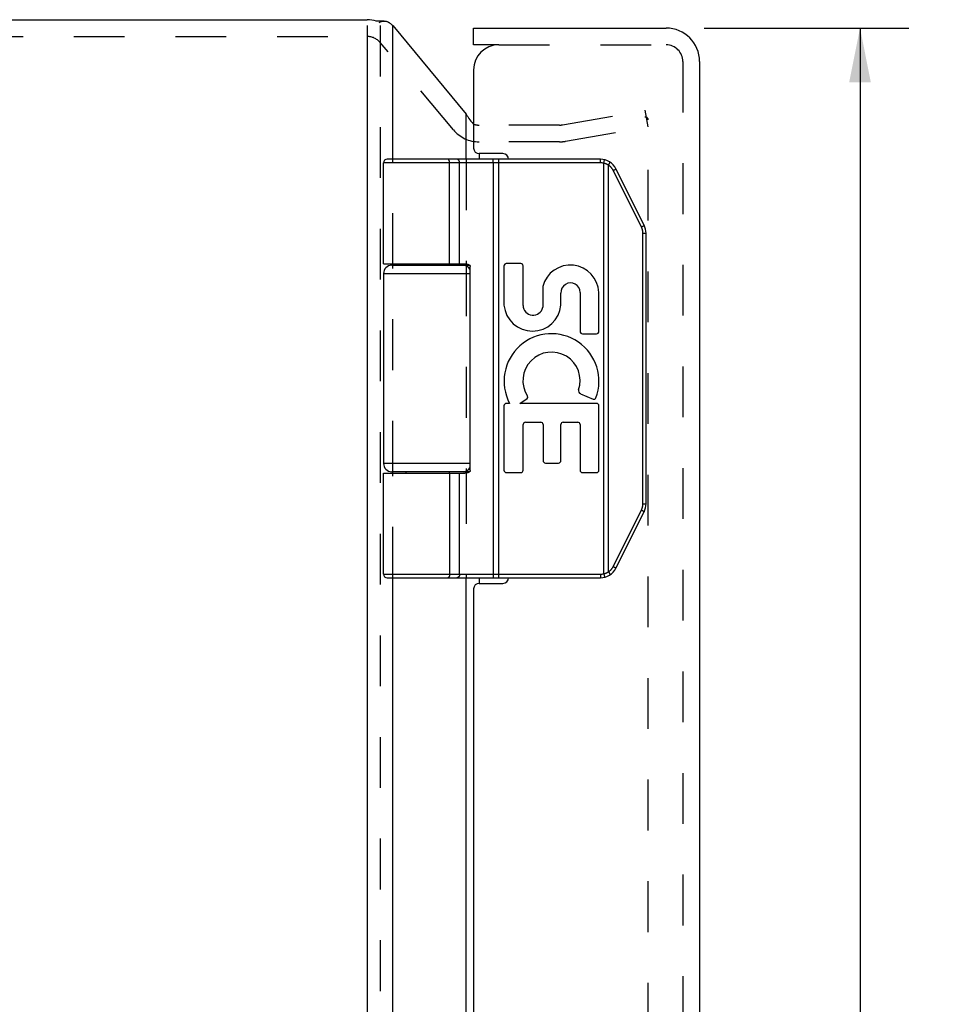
# Model space of a CAD drawing. Header units: inches. Extents: x 0 to 33.1, y 0 to 21.4.
# Tile 5 of 10: x 3.3 to 6.6, y 8.4 to 11.9. Entities that reach past the tile are written whole.
import ezdxf

# ---------------------------------------------------------------- set-up
doc = ezdxf.new("R2010")
doc.units = ezdxf.units.IN
doc.header["$LTSCALE"] = 1.821217
doc.header["$MEASUREMENT"] = 0
doc.linetypes.add('HIDDEN', pattern=[0.2, 0.1, -0.1])
doc.layers.get('0').update_dxf_attribs({"linetype": 'CONTINUOUS'})
for name, color, linetype in [('DEFAULT_2', 8, 'HIDDEN'), ('DIMENSIONS', 7, 'CONTINUOUS'), ('DOOR_ASSEMBLY', 7, 'CONTINUOUS')]:
    doc.layers.add(name, color=color, linetype=linetype)
doc.styles.get("Standard").update_dxf_attribs({"font": 'arial.ttf'})
doc.dimstyles.new('DIMSTYLE_1', dxfattribs={"dimtxt": 0.146087, "dimasz": 0.194783, "dimexe": 0.09, "dimexo": 0.07, "dimgap": 0.0375, "dimtad": 0, "dimtih": 1, "dimtoh": 1, "dimzin": 4, "dimdsep": 46, "dimtxsty": 'Standard', "dimblk": '_FILLED', "dimblk1": '_FILLED', "dimblk2": '_FILLED', "dimcen": 0.09, "dimazin": 1, "dimtfac": 1, "dimtdec": 3, "dimtofl": 0, "dimtmove": 0, "dimatfit": 3, "dimldrblk": '_FILLED', "dimfxl": 0, "dimtolj": 1, "dimtzin": 4, "dimarcsym": 0})

# ---------------------------------------------------------------- blocks, each defined once
blk = doc.blocks.new('_FILLED')
at = {"color": 0, "linetype": 'ByBlock'}
blk.add_solid([(0, 0), (-1, 0.2), (-1, -0.2)], dxfattribs=at)
blk = doc.blocks.new('*D13')
at = {"layer": 'DIMENSIONS', "color": 2, "linetype": 'Continuous'}
for p, q in [((5.7719, 11.8516), (6.5059, 11.8516)), ((6.3306, 11.8516), (6.3306, 8.1341)), ((6.3306, 3.9116), (6.3306, 7.6228)), ((5.7719, 3.9116), (6.5059, 3.9116))]:
    blk.add_line(p, q, dxfattribs=at)
at = {"layer": 'DIMENSIONS', "color": 2, "linetype": 'Continuous', "xscale": 0.1947826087, "yscale": 0.1947826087, "zscale": 0.1947826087}
for p, rotation in [((6.3306, 11.8516), 90), ((6.3306, 3.9116), 270)]:
    blk.add_blockref('_FILLED', p, dxfattribs=dict(at, rotation=rotation))
at = {"layer": 'DIMENSIONS', "color": 2, "linetype": 'Continuous', "insert": (6.3306, 8.061), "char_height": 0.14609, "width": 0.611502, "attachment_point": 2, "line_spacing_factor": 0.9}
blk.add_mtext('7.94\\PDOOR', dxfattribs=at)

msp = doc.modelspace()

# ---------------------------------------------------------------- linework, layer by layer
at = {"color": 3, "linetype": 'Continuous'}
for p, q in [((1.691, 11.8816), (4.564, 11.8816)), ((4.564, 11.8606), (4.564, 3.9509)), ((4.656, 11.3816), (4.656, 11.8607)), ((4.656, 11.8607), (4.9189, 11.5428)), ((4.9189, 11.3816), (4.9189, 11.5428)), ((4.9649, 11.4016), (4.9649, 11.3816)), ((4.656, 11.0016), (4.656, 11.0066)), ((4.9189, 11.0016), (4.9189, 11.0064)), ((4.656, 10.2566), (4.656, 10.2616)), ((4.9189, 10.2569), (4.9189, 10.2616)), ((4.656, 5.8816), (4.656, 9.8816)), ((4.9189, 5.8816), (4.9189, 9.8816)), ((4.9649, 9.8816), (4.9649, 9.8616))]:
    msp.add_line(p, q, dxfattribs=at)
at = {"color": 7, "linetype": 'Continuous'}
msp.add_line((4.6253, 11.8768), (4.5947, 11.8768), dxfattribs=at)
at = {"color": 3, "linetype": 'Continuous'}
for points in [[(4.6072, 11.8717), (4.6091, 11.8728), (4.6111, 11.8738), (4.6132, 11.8746), (4.6154, 11.8754), (4.6177, 11.876), (4.6201, 11.8764), (4.6225, 11.8767), (4.6249, 11.8768), (4.6253, 11.8768)], [(4.6253, 11.8768), (4.6273, 11.8767), (4.6296, 11.8765), (4.6318, 11.8761), (4.6339, 11.8756), (4.636, 11.8749), (4.6378, 11.8741), (4.6396, 11.8732), (4.6412, 11.8721)], [(4.656, 11.8607), (4.6537, 11.8626), (4.6513, 11.8645), (4.6489, 11.8664), (4.6464, 11.8683), (4.6438, 11.8702), (4.6412, 11.8721)], [(4.9189, 11.5428), (4.9199, 11.5411), (4.921, 11.5394), (4.9221, 11.5377), (4.9232, 11.536), (4.9243, 11.5343), (4.9255, 11.5325)], [(4.9255, 11.5325), (4.9288, 11.5278), (4.9323, 11.523), (4.936, 11.5182), (4.9399, 11.5134), (4.9438, 11.5086), (4.9455, 11.5066)]]:
    msp.add_lwpolyline(points, dxfattribs=at)
for centre, radius, start, end in [((4.564, 11.7616), 0.12, 73.7085, 90), ((4.9649, 11.564), 0.06, 250.446, 251.1888)]:
    msp.add_arc(centre, radius, start, end, dxfattribs=at)
at = {"layer": 'DEFAULT_2', "color": 8, "linetype": 'HIDDEN'}
for p, q in [((4.61, 11.8607), (4.61, 4.0026)), ((1.691, 11.8216), (4.564, 11.8216)), ((4.8729, 11.4869), (4.61, 11.8002)), ((5.264, 11.5049), (5.5609, 11.5572)), ((5.5713, 11.4982), (5.5609, 11.5572)), ((5.2536, 11.504), (4.9649, 11.504)), ((5.5713, 4.2409), (5.5713, 11.5224)), ((5.2745, 11.4458), (5.5713, 11.4982)), ((5.2536, 11.444), (4.9649, 11.444)), ((4.656, 11.0066), (4.656, 11.3816)), ((4.9189, 11.3816), (4.9189, 11.0064)), ((4.656, 10.2616), (4.656, 11.0016)), ((4.9189, 11.0016), (4.9189, 10.2616)), ((4.656, 9.8816), (4.656, 10.2566)), ((4.9189, 10.2569), (4.9189, 9.8816))]:
    msp.add_line(p, q, dxfattribs=at)
for points in [[(5.5615, 11.5324), (5.5607, 11.5324), (5.5598, 11.5322)], [(5.5662, 11.5311), (5.5654, 11.5316), (5.5645, 11.5319), (5.5636, 11.5322), (5.5626, 11.5323), (5.5617, 11.5324), (5.5615, 11.5324)], [(5.5713, 11.5224), (5.5713, 11.5234), (5.5711, 11.5243), (5.5709, 11.5253), (5.5706, 11.5262), (5.5702, 11.527), (5.5697, 11.5279), (5.5691, 11.5287), (5.5685, 11.5294), (5.5678, 11.53), (5.567, 11.5306), (5.5662, 11.5311)]]:
    msp.add_lwpolyline(points, dxfattribs=at)
for centre, radius, start, end in [((4.564, 11.7616), 0.06, 40, 90), ((4.9649, 11.564), 0.06, 254.7667, 270), ((5.2536, 11.564), 0.06, 270, 280), ((4.9649, 11.564), 0.12, 220, 270), ((5.2536, 11.564), 0.12, 270, 280)]:
    msp.add_arc(centre, radius, start, end, dxfattribs=at)
at = {"layer": 'DOOR_ASSEMBLY', "color": 7, "linetype": 'Continuous'}
for p, q in [((4.9455, 11.7916), (4.9455, 11.8516)), ((5.0355, 11.7916), (4.9455, 11.7916)), ((4.6225, 11.0066), (4.6225, 11.3686)), ((5.3999, 11.3686), (4.6225, 11.3686)), ((5.3999, 11.3816), (4.6355, 11.3816)), ((4.853, 11.3816), (4.8528, 11.3816)), ((4.8531, 11.3816), (4.853, 11.3816)), ((4.8594, 11.0066), (4.8594, 11.3689)), ((4.8594, 11.0066), (4.8594, 11.3689)), ((4.8954, 11.0066), (4.8954, 11.3686)), ((5.0156, 11.3769), (5.0156, 11.3772)), ((5.0157, 11.3765), (5.0156, 11.3769)), ((5.0157, 11.3762), (5.0157, 11.3765)), ((5.0157, 11.3758), (5.0157, 11.3762)), ((5.0158, 11.3755), (5.0157, 11.3758)), ((5.0158, 11.3751), (5.0158, 11.3755)), ((5.0158, 11.3747), (5.0158, 11.3751)), ((5.0159, 11.3743), (5.0158, 11.3747)), ((5.0159, 11.3739), (5.0159, 11.3743)), ((5.0159, 11.3735), (5.0159, 11.3739)), ((5.0159, 11.3731), (5.0159, 11.3735)), ((5.016, 11.3727), (5.0159, 11.3731)), ((5.016, 11.3723), (5.016, 11.3727)), ((5.016, 11.3719), (5.016, 11.3723)), ((5.016, 11.3715), (5.016, 11.3719)), ((5.016, 11.371), (5.016, 11.3715)), ((5.016, 11.3706), (5.016, 11.371)), ((5.0161, 11.3702), (5.016, 11.3706)), ((5.0161, 11.3697), (5.0161, 11.3702)), ((5.0161, 11.3693), (5.0161, 11.3697)), ((5.0161, 11.3689), (5.0161, 11.3693)), ((5.0161, 11.3689), (5.0161, 9.8944)), ((5.0353, 9.8816), (5.0353, 11.3816)), ((5.3999, 11.3686), (5.3999, 11.3816)), ((5.4118, 11.3672), (5.4149, 11.3798)), ((5.4118, 9.8961), (5.4118, 11.3672)), ((5.4301, 11.3618), (5.4304, 11.3623)), ((5.4304, 11.3623), (5.4307, 11.3628)), ((5.4307, 11.3628), (5.431, 11.3634)), ((5.431, 11.3634), (5.4312, 11.3637)), ((5.4312, 11.3637), (5.4314, 11.3641)), ((5.4314, 11.3641), (5.4316, 11.3644)), ((5.4316, 11.3644), (5.4318, 11.3647)), ((5.4318, 11.3647), (5.432, 11.365)), ((5.432, 11.365), (5.4322, 11.3654)), ((5.4322, 11.3654), (5.4324, 11.3657)), ((5.4324, 11.3657), (5.4326, 11.366)), ((5.4326, 11.366), (5.4327, 11.3663)), ((5.4327, 11.3663), (5.4329, 11.3666)), ((5.4329, 11.3666), (5.433, 11.3669)), ((5.433, 11.3669), (5.4332, 11.3672)), ((5.4332, 11.3672), (5.4333, 11.3674)), ((5.4333, 11.3674), (5.4335, 11.3677)), ((5.4335, 11.3677), (5.4336, 11.368)), ((5.4291, 11.3603), (5.4294, 11.3607)), ((5.4291, 9.903), (5.4291, 11.3603)), ((5.4294, 11.3607), (5.4297, 11.3612)), ((5.4297, 11.3612), (5.4301, 11.3618)), ((5.5471, 11.139), (5.446, 11.3413)), ((5.4471, 11.3419), (5.4479, 11.3423)), ((5.4479, 11.3423), (5.4486, 11.3427)), ((5.4486, 11.3427), (5.4493, 11.343)), ((5.4493, 11.343), (5.45, 11.3434)), ((5.45, 11.3434), (5.4507, 11.3438)), ((5.4507, 11.3438), (5.4511, 11.344)), ((5.4511, 11.344), (5.4516, 11.3443)), ((5.4516, 11.3443), (5.452, 11.3445)), ((5.452, 11.3445), (5.4525, 11.3448)), ((5.4525, 11.3448), (5.4529, 11.345)), ((5.4529, 11.345), (5.4531, 11.3452)), ((5.4531, 11.3452), (5.4534, 11.3453)), ((5.4537, 11.3455), (5.4539, 11.3457)), ((5.4539, 11.3457), (5.4541, 11.3458)), ((5.4541, 11.3458), (5.4543, 11.3459)), ((5.4543, 11.3459), (5.4545, 11.346)), ((5.5569, 11.1448), (5.4558, 11.3471)), ((5.5482, 11.1396), (5.549, 11.14)), ((5.549, 11.14), (5.5497, 11.1404)), ((5.5497, 11.1404), (5.5504, 11.1408)), ((5.5504, 11.1408), (5.5511, 11.1411)), ((5.5511, 11.1411), (5.5518, 11.1415)), ((5.5518, 11.1415), (5.5523, 11.1418)), ((5.5523, 11.1418), (5.5527, 11.142)), ((5.5523, 10.1464), (5.5523, 11.1169)), ((5.5523, 11.1169), (5.5635, 11.1169)), ((5.5527, 11.142), (5.5532, 11.1423)), ((5.5532, 11.1423), (5.5536, 11.1425)), ((5.5536, 11.1425), (5.554, 11.1428)), ((5.554, 11.1428), (5.5542, 11.1429)), ((5.5542, 11.1429), (5.5545, 11.1431)), ((5.5545, 11.1431), (5.5547, 11.1432)), ((5.5547, 11.1432), (5.5549, 11.1433)), ((5.5549, 11.1433), (5.5552, 11.1435)), ((5.5552, 11.1435), (5.5554, 11.1436)), ((5.5635, 10.1464), (5.5635, 11.1169)), ((4.6525, 11.0016), (4.9312, 11.0016)), ((4.702, 11.0066), (4.702, 11.0016)), ((4.858, 11.0066), (4.858, 11.0016)), ((4.9335, 10.2666), (4.9335, 10.9966)), ((5.0543, 10.9992), (5.0543, 10.8581)), ((5.1146, 11.0076), (5.0627, 11.0076)), ((5.123, 10.8576), (5.123, 10.9992)), ((4.6225, 10.9716), (4.6225, 10.2916)), ((4.6225, 10.9716), (4.9335, 10.9716)), ((5.193, 10.9259), (5.193, 10.8511)), ((5.3271, 10.9043), (5.3271, 10.7646)), ((5.3945, 10.7646), (5.3945, 10.9043)), ((5.2584, 10.8592), (5.2586, 10.9019)), ((5.3355, 10.7562), (5.3861, 10.7562)), ((5.1117, 10.5067), (5.1372, 10.5246)), ((5.3282, 10.5414), (5.3735, 10.5218)), ((5.0543, 10.4983), (5.0543, 10.2668)), ((5.0744, 10.5067), (5.0627, 10.5067)), ((5.3861, 10.5067), (5.1117, 10.5067)), ((5.3945, 10.2668), (5.3945, 10.4983)), ((5.123, 10.2668), (5.123, 10.4309)), ((5.1314, 10.4393), (5.1861, 10.4393)), ((5.1945, 10.4309), (5.1945, 10.3013)), ((5.2582, 10.3013), (5.2582, 10.4309)), ((5.2666, 10.4393), (5.3187, 10.4393)), ((5.3271, 10.4309), (5.3271, 10.2668)), ((4.9335, 10.2916), (4.6225, 10.2916)), ((5.2029, 10.2929), (5.2498, 10.2929)), ((4.6225, 10.2566), (4.9136, 10.2567)), ((4.6225, 9.8946), (4.6225, 10.2566)), ((4.9312, 10.2616), (4.6525, 10.2616)), ((4.702, 10.2616), (4.702, 10.2566)), ((4.858, 10.2616), (4.858, 10.2566)), ((4.8954, 9.8946), (4.8954, 10.2566)), ((5.0627, 10.2584), (5.1146, 10.2584)), ((5.3355, 10.2584), (5.3861, 10.2584)), ((5.5523, 10.1464), (5.5635, 10.1464)), ((5.446, 9.922), (5.5471, 10.1243)), ((5.4558, 9.9162), (5.5569, 10.1185)), ((5.5471, 10.1243), (5.548, 10.1238)), ((5.548, 10.1238), (5.5488, 10.1234)), ((5.5488, 10.1234), (5.5495, 10.123)), ((5.5495, 10.123), (5.5503, 10.1226)), ((5.5503, 10.1226), (5.551, 10.1222)), ((5.551, 10.1222), (5.5516, 10.1219)), ((5.5516, 10.1219), (5.5521, 10.1216)), ((5.5521, 10.1216), (5.5526, 10.1213)), ((5.5526, 10.1213), (5.553, 10.1211)), ((5.553, 10.1211), (5.5534, 10.1208)), ((5.5534, 10.1208), (5.5539, 10.1206)), ((5.5539, 10.1206), (5.5541, 10.1205)), ((5.5541, 10.1205), (5.5544, 10.1203)), ((5.5544, 10.1203), (5.5546, 10.1202)), ((5.5546, 10.1202), (5.5548, 10.12)), ((5.5548, 10.12), (5.5551, 10.1199)), ((5.5551, 10.1199), (5.5553, 10.1198)), ((5.5553, 10.1198), (5.5555, 10.1196)), ((5.446, 9.922), (5.4469, 9.9215)), ((5.4469, 9.9215), (5.4477, 9.9211)), ((5.4477, 9.9211), (5.4484, 9.9207)), ((5.4484, 9.9207), (5.4491, 9.9204)), ((5.4491, 9.9204), (5.4498, 9.92)), ((5.4498, 9.92), (5.4505, 9.9196)), ((5.4505, 9.9196), (5.451, 9.9194)), ((5.451, 9.9194), (5.4514, 9.9191)), ((5.4514, 9.9191), (5.4519, 9.9188)), ((5.4519, 9.9188), (5.4523, 9.9186)), ((5.4523, 9.9186), (5.4527, 9.9184)), ((5.4527, 9.9184), (5.453, 9.9182)), ((5.453, 9.9182), (5.4532, 9.9181)), ((5.4532, 9.9181), (5.4535, 9.9179)), ((5.4535, 9.9179), (5.4537, 9.9178)), ((5.4537, 9.9178), (5.4539, 9.9176)), ((5.4539, 9.9176), (5.4541, 9.9175)), ((5.4541, 9.9175), (5.4543, 9.9174)), ((4.6225, 9.8946), (5.3999, 9.8946)), ((4.6355, 9.8816), (5.3999, 9.8816)), ((4.853, 9.8816), (4.8528, 9.8816)), ((4.8531, 9.8817), (4.853, 9.8816)), ((4.8532, 9.8817), (4.8531, 9.8817)), ((5.0157, 9.8869), (5.0156, 9.8866)), ((5.0158, 9.8877), (5.0157, 9.8873)), ((5.0157, 9.8873), (5.0157, 9.8869)), ((5.0159, 9.8888), (5.0158, 9.8884)), ((5.0158, 9.8884), (5.0158, 9.888)), ((5.0158, 9.888), (5.0158, 9.8877)), ((5.016, 9.8904), (5.0159, 9.89)), ((5.0159, 9.89), (5.0159, 9.8896)), ((5.0159, 9.8896), (5.0159, 9.8892)), ((5.0159, 9.8892), (5.0159, 9.8888)), ((5.016, 9.8925), (5.016, 9.8921)), ((5.016, 9.8921), (5.016, 9.8916)), ((5.016, 9.8916), (5.016, 9.8912)), ((5.016, 9.8912), (5.016, 9.8908)), ((5.016, 9.8908), (5.016, 9.8904)), ((5.0161, 9.8944), (5.0161, 9.894)), ((5.0161, 9.894), (5.0161, 9.8936)), ((5.0161, 9.8936), (5.0161, 9.8931)), ((5.3999, 9.8946), (5.3999, 9.8816)), ((5.4118, 9.8961), (5.4149, 9.8835)), ((5.4291, 9.903), (5.4295, 9.9024)), ((5.4295, 9.9024), (5.4298, 9.9019)), ((5.4298, 9.9019), (5.4302, 9.9013)), ((5.4302, 9.9013), (5.4305, 9.9008)), ((5.4305, 9.9008), (5.4308, 9.9003)), ((5.4308, 9.9003), (5.4311, 9.8998)), ((5.4311, 9.8998), (5.4313, 9.8994)), ((5.4313, 9.8994), (5.4315, 9.8991)), ((5.4315, 9.8991), (5.4317, 9.8987)), ((5.4317, 9.8987), (5.4319, 9.8984)), ((5.4319, 9.8984), (5.4321, 9.8981)), ((5.4321, 9.8981), (5.4323, 9.8978)), ((5.4323, 9.8978), (5.4325, 9.8975)), ((5.4325, 9.8975), (5.4326, 9.8971)), ((5.4326, 9.8971), (5.4328, 9.8968)), ((5.4328, 9.8968), (5.433, 9.8966)), ((5.433, 9.8966), (5.4331, 9.8963)), ((5.4331, 9.8963), (5.4333, 9.896)), ((5.4333, 9.896), (5.4334, 9.8957))]:
    msp.add_line(p, q, dxfattribs=at)
at = {"layer": 'DOOR_ASSEMBLY', "color": 3, "linetype": 'Continuous'}
for p, q in [((4.9455, 11.8516), (5.6355, 11.8516)), ((5.7555, 11.7316), (5.7555, 4.0316)), ((4.9455, 11.7016), (4.9455, 11.4216)), ((5.0505, 11.4016), (4.9655, 11.4016)), ((4.9655, 9.8616), (5.0505, 9.8616)), ((4.9455, 9.8416), (4.9455, 5.9216))]:
    msp.add_line(p, q, dxfattribs=at)
at = {"layer": 'DOOR_ASSEMBLY', "color": 8, "linetype": 'HIDDEN'}
for p, q in [((5.0355, 11.7916), (5.6355, 11.7916)), ((5.6955, 11.7316), (5.6955, 4.0316))]:
    msp.add_line(p, q, dxfattribs=at)
at = {"layer": 'DOOR_ASSEMBLY', "color": 7, "linetype": 'Continuous'}
for points in [[(4.8594, 11.3689), (4.8594, 11.3691), (4.8594, 11.3693), (4.8594, 11.3695), (4.8594, 11.3697), (4.8594, 11.3699), (4.8594, 11.3702), (4.8594, 11.3704), (4.8594, 11.3706), (4.8593, 11.3708), (4.8593, 11.371), (4.8593, 11.3712), (4.8593, 11.3715), (4.8592, 11.3717), (4.8592, 11.3719), (4.8592, 11.3721), (4.8592, 11.3723), (4.8591, 11.3725), (4.8591, 11.3727), (4.8591, 11.3729), (4.859, 11.3731), (4.859, 11.3733), (4.8589, 11.3735), (4.8589, 11.3737), (4.8589, 11.3739), (4.8588, 11.3741), (4.8588, 11.3743), (4.8587, 11.3745), (4.8587, 11.3747), (4.8586, 11.3749), (4.8586, 11.3751), (4.8585, 11.3753), (4.8585, 11.3755), (4.8584, 11.3756), (4.8583, 11.3758), (4.8583, 11.376), (4.8582, 11.3762), (4.8581, 11.3764), (4.8581, 11.3765), (4.858, 11.3767), (4.8579, 11.3769), (4.8579, 11.377), (4.8578, 11.3772), (4.8577, 11.3774), (4.8577, 11.3775), (4.8576, 11.3777), (4.8575, 11.3778), (4.8574, 11.378), (4.8573, 11.3781), (4.8573, 11.3783), (4.8572, 11.3784), (4.8571, 11.3786), (4.857, 11.3787), (4.8569, 11.3789), (4.8568, 11.379), (4.8568, 11.3791), (4.8567, 11.3792), (4.8566, 11.3794), (4.8565, 11.3795), (4.8564, 11.3796), (4.8563, 11.3797), (4.8562, 11.3798), (4.8561, 11.3799), (4.856, 11.38), (4.8559, 11.3802), (4.8558, 11.3803), (4.8557, 11.3803), (4.8556, 11.3804), (4.8555, 11.3805), (4.8554, 11.3806), (4.8553, 11.3807), (4.8552, 11.3808), (4.8551, 11.3809), (4.855, 11.3809), (4.8549, 11.381), (4.8548, 11.3811), (4.8547, 11.3811), (4.8546, 11.3812), (4.8545, 11.3812), (4.8544, 11.3813), (4.8543, 11.3813), (4.8542, 11.3814), (4.8541, 11.3814), (4.854, 11.3815), (4.8539, 11.3815), (4.8537, 11.3815), (4.8536, 11.3816), (4.8535, 11.3816), (4.8534, 11.3816), (4.8533, 11.3816), (4.8532, 11.3816), (4.8531, 11.3816)], [(4.8594, 11.3689), (4.8594, 11.3691), (4.8594, 11.3693), (4.8594, 11.3695), (4.8594, 11.3697), (4.8594, 11.3699), (4.8593, 11.3702), (4.8593, 11.3704), (4.8593, 11.3706), (4.8593, 11.3708), (4.8593, 11.371), (4.8593, 11.3712), (4.8592, 11.3715), (4.8592, 11.3717), (4.8592, 11.3719), (4.8592, 11.3721), (4.8591, 11.3723), (4.8591, 11.3725), (4.8591, 11.3727), (4.859, 11.3729), (4.859, 11.3731), (4.859, 11.3733), (4.8589, 11.3735), (4.8589, 11.3737), (4.8588, 11.3739), (4.8588, 11.3741), (4.8587, 11.3743), (4.8587, 11.3745), (4.8586, 11.3747), (4.8586, 11.3749), (4.8585, 11.3751), (4.8585, 11.3753), (4.8584, 11.3755), (4.8584, 11.3756), (4.8583, 11.3758), (4.8582, 11.376), (4.8582, 11.3762), (4.8581, 11.3764), (4.858, 11.3765), (4.858, 11.3767), (4.8579, 11.3769), (4.8578, 11.377), (4.8578, 11.3772), (4.8577, 11.3774), (4.8576, 11.3775), (4.8576, 11.3777), (4.8575, 11.3778), (4.8574, 11.378), (4.8573, 11.3781), (4.8572, 11.3783), (4.8572, 11.3784), (4.8571, 11.3786), (4.857, 11.3787), (4.8569, 11.3789), (4.8568, 11.379), (4.8567, 11.3791), (4.8566, 11.3792), (4.8565, 11.3794), (4.8565, 11.3795), (4.8564, 11.3796), (4.8563, 11.3797), (4.8562, 11.3798), (4.8561, 11.3799), (4.856, 11.38), (4.8559, 11.3802), (4.8558, 11.3803), (4.8557, 11.3803), (4.8556, 11.3804), (4.8555, 11.3805), (4.8554, 11.3806), (4.8553, 11.3807), (4.8552, 11.3808), (4.8551, 11.3809), (4.855, 11.3809), (4.8549, 11.381), (4.8548, 11.3811), (4.8547, 11.3811), (4.8546, 11.3812), (4.8545, 11.3812), (4.8544, 11.3813), (4.8543, 11.3813), (4.8541, 11.3814), (4.854, 11.3814), (4.8539, 11.3815), (4.8538, 11.3815), (4.8537, 11.3815), (4.8536, 11.3816), (4.8535, 11.3816), (4.8534, 11.3816), (4.8533, 11.3816), (4.8532, 11.3816)], [(4.8954, 11.3686), (4.8954, 11.3689), (4.8954, 11.3691), (4.8954, 11.3693), (4.8954, 11.3695), (4.8954, 11.3697), (4.8953, 11.3699), (4.8953, 11.3702), (4.8953, 11.3704), (4.8953, 11.3706), (4.8952, 11.3708), (4.8952, 11.371), (4.8952, 11.3712), (4.8952, 11.3715), (4.8951, 11.3717), (4.8951, 11.3719), (4.895, 11.3721), (4.895, 11.3723), (4.8949, 11.3725), (4.8949, 11.3727), (4.8948, 11.3729), (4.8948, 11.3731), (4.8947, 11.3733), (4.8947, 11.3735), (4.8946, 11.3737), (4.8945, 11.3739), (4.8945, 11.3741), (4.8944, 11.3743), (4.8943, 11.3745), (4.8943, 11.3747), (4.8942, 11.3749), (4.8941, 11.3751), (4.894, 11.3753), (4.8939, 11.3755), (4.8938, 11.3756), (4.8938, 11.3758), (4.8937, 11.376), (4.8936, 11.3762), (4.8935, 11.3764), (4.8934, 11.3765), (4.8933, 11.3767), (4.8932, 11.3769), (4.8931, 11.377), (4.893, 11.3772), (4.8928, 11.3774), (4.8927, 11.3775), (4.8926, 11.3777), (4.8925, 11.3778), (4.8924, 11.378), (4.8923, 11.3781), (4.8921, 11.3783), (4.892, 11.3784), (4.8919, 11.3786), (4.8918, 11.3787), (4.8916, 11.3789), (4.8915, 11.379), (4.8914, 11.3791), (4.8912, 11.3792), (4.8911, 11.3794), (4.891, 11.3795), (4.8908, 11.3796), (4.8907, 11.3797), (4.8906, 11.3798), (4.8904, 11.3799), (4.8903, 11.38), (4.8901, 11.3802), (4.89, 11.3803), (4.8898, 11.3803), (4.8897, 11.3804), (4.8895, 11.3805), (4.8894, 11.3806), (4.8892, 11.3807), (4.8891, 11.3808), (4.8889, 11.3809), (4.8888, 11.3809), (4.8886, 11.381), (4.8885, 11.3811), (4.8883, 11.3811), (4.8881, 11.3812), (4.888, 11.3812), (4.8878, 11.3813), (4.8877, 11.3813), (4.8875, 11.3814), (4.8873, 11.3814), (4.8872, 11.3815), (4.887, 11.3815), (4.8869, 11.3815), (4.8867, 11.3816), (4.8865, 11.3816), (4.8864, 11.3816), (4.8862, 11.3816), (4.886, 11.3816), (4.8859, 11.3816), (4.8857, 11.3816), (4.8855, 11.3816)], [(5.0156, 11.3772), (5.0155, 11.3774), (5.0155, 11.3775), (5.0155, 11.3777), (5.0155, 11.3778), (5.0155, 11.378), (5.0154, 11.3781), (5.0154, 11.3783), (5.0154, 11.3784), (5.0154, 11.3786), (5.0153, 11.3787), (5.0153, 11.3789), (5.0153, 11.379), (5.0153, 11.3791), (5.0152, 11.3792), (5.0152, 11.3794), (5.0152, 11.3795), (5.0151, 11.3796), (5.0151, 11.3797), (5.0151, 11.3798), (5.0151, 11.3799), (5.015, 11.38), (5.015, 11.3802), (5.015, 11.3803), (5.0149, 11.3803), (5.0149, 11.3804), (5.0149, 11.3805), (5.0148, 11.3806), (5.0148, 11.3807), (5.0148, 11.3808), (5.0148, 11.3809), (5.0147, 11.3809), (5.0147, 11.381), (5.0147, 11.3811), (5.0146, 11.3811), (5.0146, 11.3812), (5.0146, 11.3812), (5.0145, 11.3813), (5.0145, 11.3813), (5.0145, 11.3814), (5.0144, 11.3814), (5.0144, 11.3815), (5.0144, 11.3815), (5.0143, 11.3815), (5.0143, 11.3816), (5.0143, 11.3816), (5.0142, 11.3816), (5.0142, 11.3816), (5.0142, 11.3816), (5.0141, 11.3816), (5.0141, 11.3816), (5.0141, 11.3816)], [(5.4291, 11.3603), (5.4286, 11.3606), (5.4281, 11.3609), (5.4276, 11.3612), (5.4271, 11.3615), (5.4266, 11.3618), (5.4261, 11.362), (5.4255, 11.3623), (5.425, 11.3626), (5.4245, 11.3628), (5.424, 11.3631), (5.4234, 11.3633), (5.4229, 11.3636), (5.4224, 11.3638), (5.4218, 11.364), (5.4213, 11.3642), (5.4207, 11.3645), (5.4202, 11.3647), (5.4196, 11.3649), (5.4191, 11.3651), (5.4185, 11.3653), (5.418, 11.3655), (5.4174, 11.3656), (5.4169, 11.3658), (5.4163, 11.366), (5.4158, 11.3662), (5.4152, 11.3663), (5.4146, 11.3665), (5.4141, 11.3666), (5.4135, 11.3668), (5.4129, 11.3669), (5.4124, 11.3671), (5.4118, 11.3672)], [(5.4336, 11.368), (5.4337, 11.3681), (5.4337, 11.3682), (5.4338, 11.3684), (5.4338, 11.3685), (5.4339, 11.3686), (5.4339, 11.3687), (5.434, 11.3688), (5.434, 11.3689), (5.4341, 11.369), (5.4341, 11.3691), (5.4342, 11.3693), (5.4342, 11.3694), (5.4343, 11.3695), (5.4343, 11.3695), (5.4343, 11.3696), (5.4344, 11.3697), (5.4344, 11.3698), (5.4344, 11.3699), (5.4345, 11.37), (5.4345, 11.3701), (5.4345, 11.3702), (5.4345, 11.3702), (5.4345, 11.3703), (5.4346, 11.3704), (5.4346, 11.3704), (5.4346, 11.3705), (5.4346, 11.3706), (5.4346, 11.3706), (5.4346, 11.3707), (5.4346, 11.3707), (5.4346, 11.3708), (5.4346, 11.3708), (5.4346, 11.3709), (5.4346, 11.3709), (5.4346, 11.371), (5.4346, 11.371), (5.4346, 11.371), (5.4346, 11.3711), (5.4346, 11.3711), (5.4346, 11.3711), (5.4346, 11.3711), (5.4346, 11.3711), (5.4345, 11.3712)], [(5.446, 11.3413), (5.4457, 11.3418), (5.4455, 11.3422), (5.4452, 11.3427), (5.445, 11.3432), (5.4447, 11.3436), (5.4444, 11.3441), (5.4442, 11.3446), (5.4439, 11.345), (5.4436, 11.3455), (5.4433, 11.3459), (5.443, 11.3464), (5.4427, 11.3468), (5.4424, 11.3473), (5.4421, 11.3477), (5.4418, 11.3481), (5.4415, 11.3486), (5.4412, 11.349), (5.4408, 11.3494), (5.4405, 11.3499), (5.4402, 11.3503), (5.4398, 11.3507), (5.4395, 11.3511), (5.4391, 11.3515), (5.4388, 11.3519), (5.4384, 11.3523), (5.4381, 11.3527), (5.4377, 11.3531), (5.4373, 11.3535), (5.437, 11.3539), (5.4366, 11.3542), (5.4362, 11.3546), (5.4358, 11.355), (5.4354, 11.3554), (5.435, 11.3557), (5.4346, 11.3561), (5.4342, 11.3564), (5.4338, 11.3568), (5.4334, 11.3571), (5.433, 11.3575), (5.4326, 11.3578), (5.4322, 11.3581), (5.4317, 11.3585), (5.4313, 11.3588), (5.4309, 11.3591), (5.4305, 11.3594), (5.43, 11.3597), (5.4296, 11.36), (5.4291, 11.3603)], [(5.446, 11.3413), (5.4462, 11.3414), (5.4471, 11.3419)], [(5.4534, 11.3453), (5.4535, 11.3454), (5.4537, 11.3455)], [(5.4545, 11.346), (5.4546, 11.3461), (5.4547, 11.3461), (5.4548, 11.3462), (5.4548, 11.3462), (5.4549, 11.3463), (5.455, 11.3463), (5.4551, 11.3464), (5.4551, 11.3464), (5.4552, 11.3465), (5.4553, 11.3465), (5.4553, 11.3466), (5.4554, 11.3466), (5.4554, 11.3467), (5.4555, 11.3467), (5.4555, 11.3467), (5.4556, 11.3468), (5.4556, 11.3468), (5.4556, 11.3468), (5.4557, 11.3469), (5.4557, 11.3469), (5.4557, 11.3469), (5.4557, 11.3469), (5.4557, 11.347), (5.4558, 11.347), (5.4558, 11.347), (5.4558, 11.347), (5.4558, 11.3471), (5.4558, 11.3471), (5.4558, 11.3471), (5.4558, 11.3471)], [(5.5471, 11.139), (5.5473, 11.1391), (5.5482, 11.1396)], [(5.5523, 11.1169), (5.5523, 11.1174), (5.5523, 11.118), (5.5523, 11.1185), (5.5523, 11.1191), (5.5522, 11.1196), (5.5522, 11.1202), (5.5522, 11.1207), (5.5521, 11.1213), (5.5521, 11.1218), (5.552, 11.1223), (5.5519, 11.1229), (5.5519, 11.1234), (5.5518, 11.124), (5.5517, 11.1245), (5.5516, 11.125), (5.5515, 11.1256), (5.5514, 11.1261), (5.5513, 11.1267), (5.5512, 11.1272), (5.5511, 11.1277), (5.551, 11.1283), (5.5509, 11.1288), (5.5507, 11.1293), (5.5506, 11.1299), (5.5504, 11.1304), (5.5503, 11.1309), (5.5501, 11.1314), (5.55, 11.1319), (5.5498, 11.1325), (5.5496, 11.133), (5.5494, 11.1335), (5.5493, 11.134), (5.5491, 11.1345), (5.5489, 11.135), (5.5487, 11.1355), (5.5485, 11.136), (5.5482, 11.1366), (5.548, 11.1371), (5.5478, 11.1376), (5.5476, 11.138), (5.5473, 11.1385), (5.5471, 11.139)], [(5.5554, 11.1436), (5.5555, 11.1437), (5.5556, 11.1438)], [(5.5556, 11.1438), (5.5557, 11.1438), (5.5558, 11.1439), (5.5559, 11.1439), (5.556, 11.144), (5.556, 11.144), (5.5561, 11.1441), (5.5562, 11.1441), (5.5563, 11.1442), (5.5563, 11.1442), (5.5564, 11.1443), (5.5564, 11.1443), (5.5565, 11.1444), (5.5565, 11.1444), (5.5566, 11.1444), (5.5566, 11.1445), (5.5567, 11.1445), (5.5567, 11.1445), (5.5568, 11.1446), (5.5568, 11.1446), (5.5568, 11.1446), (5.5568, 11.1447), (5.5569, 11.1447), (5.5569, 11.1447), (5.5569, 11.1447), (5.5569, 11.1448), (5.5569, 11.1448), (5.5569, 11.1448), (5.5569, 11.1448), (5.5569, 11.1448), (5.5569, 11.1448)], [(4.6225, 11.0066), (4.9136, 11.0066), (4.9142, 11.0066), (4.9149, 11.0066), (4.9155, 11.0066), (4.9162, 11.0066), (4.9168, 11.0065), (4.9175, 11.0065), (4.9181, 11.0065), (4.9186, 11.0064), (4.9192, 11.0063), (4.9197, 11.0063), (4.9202, 11.0062), (4.9207, 11.0061), (4.9212, 11.0061), (4.9216, 11.006), (4.9221, 11.0059), (4.9225, 11.0058), (4.9229, 11.0057), (4.9233, 11.0056), (4.9237, 11.0056), (4.9241, 11.0055), (4.9244, 11.0054), (4.9248, 11.0053), (4.9251, 11.0052), (4.9254, 11.005), (4.9257, 11.0049), (4.926, 11.0048), (4.9263, 11.0047), (4.9266, 11.0046), (4.9269, 11.0045), (4.9271, 11.0044), (4.9274, 11.0043), (4.9276, 11.0041), (4.9279, 11.004), (4.9281, 11.0039), (4.9283, 11.0038), (4.9286, 11.0037), (4.9288, 11.0035), (4.929, 11.0034), (4.9292, 11.0033), (4.9294, 11.0032), (4.9295, 11.0031), (4.9297, 11.0029), (4.9299, 11.0028), (4.93, 11.0027), (4.9302, 11.0026), (4.9304, 11.0024), (4.9305, 11.0023), (4.9306, 11.0022), (4.9308, 11.0021), (4.9309, 11.002), (4.931, 11.0018), (4.9312, 11.0017), (4.9313, 11.0016), (4.9314, 11.0015), (4.9315, 11.0013), (4.9316, 11.0012), (4.9317, 11.0011), (4.9318, 11.001), (4.9319, 11.0009), (4.932, 11.0007), (4.9321, 11.0006), (4.9322, 11.0005), (4.9323, 11.0004), (4.9323, 11.0003), (4.9324, 11.0002), (4.9325, 11), (4.9325, 10.9999), (4.9326, 10.9998), (4.9327, 10.9997), (4.9327, 10.9996), (4.9328, 10.9995), (4.9328, 10.9994), (4.9329, 10.9993), (4.9329, 10.9991), (4.933, 10.999), (4.933, 10.9989), (4.9331, 10.9988), (4.9331, 10.9987), (4.9331, 10.9986), (4.9332, 10.9985), (4.9332, 10.9984), (4.9332, 10.9983), (4.9333, 10.9981), (4.9333, 10.998), (4.9333, 10.9979), (4.9333, 10.9978), (4.9334, 10.9977), (4.9334, 10.9976), (4.9334, 10.9975), (4.9334, 10.9974), (4.9334, 10.9973), (4.9334, 10.9972), (4.9334, 10.9971), (4.9335, 10.997), (4.9335, 10.9969), (4.9335, 10.9968), (4.9335, 10.9966)], [(4.8594, 10.2566), (4.8594, 9.8944), (4.8594, 9.8942), (4.8594, 9.894), (4.8594, 9.8938), (4.8594, 9.8936), (4.8594, 9.8933), (4.8593, 9.8931), (4.8593, 9.8929), (4.8593, 9.8927), (4.8593, 9.8925), (4.8593, 9.8923), (4.8593, 9.8921), (4.8592, 9.8918), (4.8592, 9.8916), (4.8592, 9.8914), (4.8592, 9.8912), (4.8591, 9.891), (4.8591, 9.8908), (4.8591, 9.8906), (4.859, 9.8904), (4.859, 9.8902), (4.859, 9.89), (4.8589, 9.8898), (4.8589, 9.8896), (4.8588, 9.8894), (4.8588, 9.8892), (4.8587, 9.889), (4.8587, 9.8888), (4.8586, 9.8886), (4.8586, 9.8884), (4.8585, 9.8882), (4.8585, 9.888), (4.8584, 9.8878), (4.8584, 9.8877), (4.8583, 9.8875), (4.8582, 9.8873), (4.8582, 9.8871), (4.8581, 9.8869), (4.858, 9.8868), (4.858, 9.8866), (4.8579, 9.8864), (4.8578, 9.8863), (4.8578, 9.8861), (4.8577, 9.8859), (4.8576, 9.8858), (4.8576, 9.8856), (4.8575, 9.8855), (4.8574, 9.8853), (4.8573, 9.8852), (4.8572, 9.885), (4.8572, 9.8849), (4.8571, 9.8847), (4.857, 9.8846), (4.8569, 9.8844), (4.8568, 9.8843), (4.8567, 9.8842), (4.8566, 9.8841), (4.8565, 9.8839), (4.8565, 9.8838), (4.8564, 9.8837), (4.8563, 9.8836), (4.8562, 9.8835), (4.8561, 9.8834), (4.856, 9.8832), (4.8559, 9.8831), (4.8558, 9.883), (4.8557, 9.8829), (4.8556, 9.8829), (4.8555, 9.8828), (4.8554, 9.8827), (4.8553, 9.8826), (4.8552, 9.8825), (4.8551, 9.8824), (4.855, 9.8824), (4.8549, 9.8823), (4.8548, 9.8822), (4.8547, 9.8822), (4.8546, 9.8821), (4.8545, 9.8821), (4.8544, 9.882), (4.8543, 9.882), (4.8541, 9.8819), (4.854, 9.8819), (4.8539, 9.8818), (4.8538, 9.8818), (4.8537, 9.8818), (4.8536, 9.8817), (4.8535, 9.8817), (4.8534, 9.8817), (4.8533, 9.8817), (4.8532, 9.8817)], [(4.8594, 10.2566), (4.8594, 9.8944), (4.8594, 9.8942), (4.8594, 9.894), (4.8594, 9.8938), (4.8594, 9.8936), (4.8594, 9.8933), (4.8594, 9.8931), (4.8594, 9.8929), (4.8594, 9.8927), (4.8593, 9.8925), (4.8593, 9.8923), (4.8593, 9.8921), (4.8593, 9.8918), (4.8592, 9.8916), (4.8592, 9.8914), (4.8592, 9.8912), (4.8592, 9.891), (4.8591, 9.8908), (4.8591, 9.8906), (4.8591, 9.8904), (4.859, 9.8902), (4.859, 9.89), (4.8589, 9.8898), (4.8589, 9.8896), (4.8589, 9.8894), (4.8588, 9.8892), (4.8588, 9.889), (4.8587, 9.8888), (4.8587, 9.8886), (4.8586, 9.8884), (4.8586, 9.8882), (4.8585, 9.888), (4.8585, 9.8878), (4.8584, 9.8877), (4.8583, 9.8875), (4.8583, 9.8873), (4.8582, 9.8871), (4.8581, 9.8869), (4.8581, 9.8868), (4.858, 9.8866), (4.8579, 9.8864), (4.8579, 9.8863), (4.8578, 9.8861), (4.8577, 9.8859), (4.8577, 9.8858), (4.8576, 9.8856), (4.8575, 9.8855), (4.8574, 9.8853), (4.8573, 9.8852), (4.8573, 9.885), (4.8572, 9.8849), (4.8571, 9.8847), (4.857, 9.8846), (4.8569, 9.8844), (4.8568, 9.8843), (4.8568, 9.8842), (4.8567, 9.8841), (4.8566, 9.8839), (4.8565, 9.8838), (4.8564, 9.8837), (4.8563, 9.8836), (4.8562, 9.8835), (4.8561, 9.8834), (4.856, 9.8832), (4.8559, 9.8831), (4.8558, 9.883), (4.8557, 9.8829), (4.8556, 9.8829), (4.8555, 9.8828), (4.8554, 9.8827), (4.8553, 9.8826), (4.8552, 9.8825), (4.8551, 9.8824), (4.855, 9.8824), (4.8549, 9.8823), (4.8548, 9.8822), (4.8547, 9.8822), (4.8546, 9.8821), (4.8545, 9.8821), (4.8544, 9.882), (4.8543, 9.882), (4.8542, 9.8819), (4.8541, 9.8819), (4.854, 9.8818), (4.8539, 9.8818), (4.8537, 9.8818), (4.8536, 9.8817), (4.8535, 9.8817), (4.8534, 9.8817), (4.8533, 9.8817), (4.8532, 9.8817)], [(4.9335, 10.2666), (4.9335, 10.2665), (4.9335, 10.2664), (4.9335, 10.2663), (4.9334, 10.2662), (4.9334, 10.2661), (4.9334, 10.266), (4.9334, 10.2659), (4.9334, 10.2658), (4.9334, 10.2657), (4.9334, 10.2656), (4.9333, 10.2655), (4.9333, 10.2654), (4.9333, 10.2653), (4.9333, 10.2651), (4.9332, 10.265), (4.9332, 10.2649), (4.9332, 10.2648), (4.9331, 10.2647), (4.9331, 10.2646), (4.9331, 10.2645), (4.933, 10.2644), (4.933, 10.2643), (4.9329, 10.2642), (4.9329, 10.264), (4.9328, 10.2639), (4.9328, 10.2638), (4.9327, 10.2637), (4.9327, 10.2636), (4.9326, 10.2635), (4.9325, 10.2634), (4.9325, 10.2632), (4.9324, 10.2631), (4.9323, 10.263), (4.9323, 10.2629), (4.9322, 10.2628), (4.9321, 10.2627), (4.932, 10.2625), (4.9319, 10.2624), (4.9318, 10.2623), (4.9317, 10.2622), (4.9316, 10.2621), (4.9315, 10.262), (4.9314, 10.2618), (4.9313, 10.2617), (4.9312, 10.2616), (4.931, 10.2615), (4.9309, 10.2613), (4.9308, 10.2612), (4.9306, 10.2611), (4.9305, 10.261), (4.9304, 10.2609), (4.9302, 10.2607), (4.93, 10.2606), (4.9299, 10.2605), (4.9297, 10.2604), (4.9295, 10.2602), (4.9294, 10.2601), (4.9292, 10.26), (4.929, 10.2599), (4.9288, 10.2598), (4.9286, 10.2596), (4.9283, 10.2595), (4.9281, 10.2594), (4.9279, 10.2593), (4.9276, 10.2592), (4.9274, 10.259), (4.9271, 10.2589), (4.9269, 10.2588), (4.9266, 10.2587), (4.9263, 10.2586), (4.926, 10.2585), (4.9257, 10.2584), (4.9254, 10.2582), (4.9251, 10.2581), (4.9248, 10.258), (4.9244, 10.2579), (4.9241, 10.2578), (4.9237, 10.2577), (4.9233, 10.2576), (4.9229, 10.2576), (4.9225, 10.2575), (4.9221, 10.2574), (4.9216, 10.2573), (4.9212, 10.2572), (4.9207, 10.2571), (4.9202, 10.2571), (4.9197, 10.257), (4.9192, 10.2569), (4.9186, 10.2569), (4.9181, 10.2568), (4.9175, 10.2568), (4.9168, 10.2568), (4.9162, 10.2567), (4.9155, 10.2567), (4.9149, 10.2567), (4.9142, 10.2567), (4.9136, 10.2567)], [(5.5471, 10.1243), (5.5473, 10.1248), (5.5476, 10.1252), (5.5478, 10.1257), (5.548, 10.1262), (5.5482, 10.1267), (5.5485, 10.1272), (5.5487, 10.1278), (5.5489, 10.1283), (5.5491, 10.1288), (5.5493, 10.1293), (5.5494, 10.1298), (5.5496, 10.1303), (5.5498, 10.1308), (5.55, 10.1313), (5.5501, 10.1319), (5.5503, 10.1324), (5.5504, 10.1329), (5.5506, 10.1334), (5.5507, 10.134), (5.5509, 10.1345), (5.551, 10.135), (5.5511, 10.1356), (5.5512, 10.1361), (5.5513, 10.1366), (5.5514, 10.1372), (5.5515, 10.1377), (5.5516, 10.1382), (5.5517, 10.1388), (5.5518, 10.1393), (5.5519, 10.1399), (5.5519, 10.1404), (5.552, 10.141), (5.5521, 10.1415), (5.5521, 10.142), (5.5522, 10.1426), (5.5522, 10.1431), (5.5522, 10.1437), (5.5523, 10.1442), (5.5523, 10.1448), (5.5523, 10.1453), (5.5523, 10.1459), (5.5523, 10.1464)], [(5.5555, 10.1196), (5.5556, 10.1195), (5.5557, 10.1195), (5.5558, 10.1194), (5.5559, 10.1194), (5.556, 10.1193), (5.556, 10.1193), (5.5561, 10.1192), (5.5562, 10.1192), (5.5563, 10.1191), (5.5563, 10.1191), (5.5564, 10.119), (5.5564, 10.119), (5.5565, 10.1189), (5.5565, 10.1189), (5.5566, 10.1189), (5.5566, 10.1188), (5.5567, 10.1188), (5.5567, 10.1187), (5.5568, 10.1187), (5.5568, 10.1187), (5.5568, 10.1187), (5.5568, 10.1186), (5.5569, 10.1186), (5.5569, 10.1186), (5.5569, 10.1186), (5.5569, 10.1185), (5.5569, 10.1185), (5.5569, 10.1185), (5.5569, 10.1185), (5.5569, 10.1185), (5.5569, 10.1185)], [(5.4291, 9.903), (5.4296, 9.9033), (5.43, 9.9036), (5.4305, 9.9039), (5.4309, 9.9042), (5.4313, 9.9045), (5.4317, 9.9048), (5.4322, 9.9052), (5.4326, 9.9055), (5.433, 9.9058), (5.4334, 9.9062), (5.4338, 9.9065), (5.4342, 9.9069), (5.4346, 9.9072), (5.435, 9.9076), (5.4354, 9.9079), (5.4358, 9.9083), (5.4362, 9.9087), (5.4366, 9.9091), (5.437, 9.9094), (5.4373, 9.9098), (5.4377, 9.9102), (5.4381, 9.9106), (5.4384, 9.911), (5.4388, 9.9114), (5.4391, 9.9118), (5.4395, 9.9122), (5.4398, 9.9126), (5.4402, 9.913), (5.4405, 9.9134), (5.4408, 9.9139), (5.4412, 9.9143), (5.4415, 9.9147), (5.4418, 9.9152), (5.4421, 9.9156), (5.4424, 9.916), (5.4427, 9.9165), (5.443, 9.9169), (5.4433, 9.9174), (5.4436, 9.9178), (5.4439, 9.9183), (5.4442, 9.9187), (5.4444, 9.9192), (5.4447, 9.9197), (5.445, 9.9201), (5.4452, 9.9206), (5.4455, 9.9211), (5.4457, 9.9215), (5.446, 9.922)], [(5.4543, 9.9174), (5.4545, 9.9173), (5.4546, 9.9172), (5.4547, 9.9172), (5.4548, 9.9171), (5.4548, 9.9171), (5.4549, 9.917), (5.455, 9.9169), (5.4551, 9.9169), (5.4551, 9.9169), (5.4552, 9.9168), (5.4553, 9.9168), (5.4553, 9.9167), (5.4554, 9.9167), (5.4554, 9.9166), (5.4555, 9.9166), (5.4555, 9.9166), (5.4556, 9.9165), (5.4556, 9.9165), (5.4556, 9.9165), (5.4557, 9.9164), (5.4557, 9.9164), (5.4557, 9.9164), (5.4557, 9.9163), (5.4557, 9.9163), (5.4558, 9.9163), (5.4558, 9.9163), (5.4558, 9.9163), (5.4558, 9.9162), (5.4558, 9.9162), (5.4558, 9.9162), (5.4558, 9.9162)], [(4.8954, 9.8946), (4.8954, 9.8944), (4.8954, 9.8942), (4.8954, 9.894), (4.8954, 9.8938), (4.8954, 9.8936), (4.8953, 9.8933), (4.8953, 9.8931), (4.8953, 9.8929), (4.8953, 9.8927), (4.8952, 9.8925), (4.8952, 9.8923), (4.8952, 9.8921), (4.8952, 9.8918), (4.8951, 9.8916), (4.8951, 9.8914), (4.895, 9.8912), (4.895, 9.891), (4.8949, 9.8908), (4.8949, 9.8906), (4.8948, 9.8904), (4.8948, 9.8902), (4.8947, 9.89), (4.8947, 9.8898), (4.8946, 9.8896), (4.8945, 9.8894), (4.8945, 9.8892), (4.8944, 9.889), (4.8943, 9.8888), (4.8943, 9.8886), (4.8942, 9.8884), (4.8941, 9.8882), (4.894, 9.888), (4.8939, 9.8878), (4.8938, 9.8877), (4.8938, 9.8875), (4.8937, 9.8873), (4.8936, 9.8871), (4.8935, 9.8869), (4.8934, 9.8868), (4.8933, 9.8866), (4.8932, 9.8864), (4.8931, 9.8863), (4.893, 9.8861), (4.8928, 9.8859), (4.8927, 9.8858), (4.8926, 9.8856), (4.8925, 9.8855), (4.8924, 9.8853), (4.8923, 9.8852), (4.8921, 9.885), (4.892, 9.8849), (4.8919, 9.8847), (4.8918, 9.8846), (4.8916, 9.8844), (4.8915, 9.8843), (4.8914, 9.8842), (4.8912, 9.8841), (4.8911, 9.8839), (4.891, 9.8838), (4.8908, 9.8837), (4.8907, 9.8836), (4.8906, 9.8835), (4.8904, 9.8834), (4.8903, 9.8832), (4.8901, 9.8831), (4.89, 9.883), (4.8898, 9.8829), (4.8897, 9.8829), (4.8895, 9.8828), (4.8894, 9.8827), (4.8892, 9.8826), (4.8891, 9.8825), (4.8889, 9.8824), (4.8888, 9.8824), (4.8886, 9.8823), (4.8885, 9.8822), (4.8883, 9.8822), (4.8881, 9.8821), (4.888, 9.8821), (4.8878, 9.882), (4.8877, 9.882), (4.8875, 9.8819), (4.8873, 9.8819), (4.8872, 9.8818), (4.887, 9.8818), (4.8869, 9.8818), (4.8867, 9.8817), (4.8865, 9.8817), (4.8864, 9.8817), (4.8862, 9.8817), (4.886, 9.8817), (4.8859, 9.8817), (4.8857, 9.8816), (4.8855, 9.8816)], [(5.0156, 9.8866), (5.0156, 9.8863), (5.0156, 9.8861), (5.0155, 9.8859), (5.0155, 9.8858), (5.0155, 9.8856), (5.0155, 9.8855), (5.0155, 9.8853), (5.0154, 9.8852), (5.0154, 9.885), (5.0154, 9.8849), (5.0154, 9.8847), (5.0153, 9.8846), (5.0153, 9.8844), (5.0153, 9.8843), (5.0153, 9.8842), (5.0152, 9.8841), (5.0152, 9.8839), (5.0152, 9.8838), (5.0151, 9.8837), (5.0151, 9.8836), (5.0151, 9.8835), (5.0151, 9.8834), (5.015, 9.8832), (5.015, 9.8831), (5.015, 9.883), (5.0149, 9.8829), (5.0149, 9.8829), (5.0149, 9.8828), (5.0148, 9.8827), (5.0148, 9.8826), (5.0148, 9.8825), (5.0148, 9.8824), (5.0147, 9.8824), (5.0147, 9.8823), (5.0147, 9.8822), (5.0146, 9.8822), (5.0146, 9.8821), (5.0146, 9.8821), (5.0145, 9.882), (5.0145, 9.882), (5.0145, 9.8819), (5.0144, 9.8819), (5.0144, 9.8818), (5.0144, 9.8818), (5.0143, 9.8818), (5.0143, 9.8817), (5.0143, 9.8817), (5.0142, 9.8817), (5.0142, 9.8817), (5.0142, 9.8817), (5.0141, 9.8817), (5.0141, 9.8816), (5.0141, 9.8816)], [(5.0161, 9.8931), (5.016, 9.8927), (5.016, 9.8925)], [(5.4118, 9.8961), (5.4124, 9.8962), (5.4129, 9.8964), (5.4135, 9.8965), (5.4141, 9.8967), (5.4146, 9.8968), (5.4152, 9.897), (5.4158, 9.8971), (5.4163, 9.8973), (5.4169, 9.8975), (5.4174, 9.8976), (5.418, 9.8978), (5.4185, 9.898), (5.4191, 9.8982), (5.4196, 9.8984), (5.4202, 9.8986), (5.4207, 9.8988), (5.4213, 9.8991), (5.4218, 9.8993), (5.4224, 9.8995), (5.4229, 9.8997), (5.4234, 9.9), (5.424, 9.9002), (5.4245, 9.9005), (5.425, 9.9007), (5.4255, 9.901), (5.4261, 9.9012), (5.4266, 9.9015), (5.4271, 9.9018), (5.4276, 9.9021), (5.4281, 9.9024), (5.4286, 9.9027), (5.4291, 9.903)], [(5.4334, 9.8957), (5.4335, 9.8954), (5.4336, 9.8953), (5.4337, 9.8952), (5.4337, 9.8951), (5.4338, 9.8949), (5.4338, 9.8948), (5.4339, 9.8947), (5.4339, 9.8946), (5.434, 9.8945), (5.434, 9.8944), (5.4341, 9.8943), (5.4341, 9.8941), (5.4342, 9.894), (5.4342, 9.8939), (5.4343, 9.8938), (5.4343, 9.8937), (5.4343, 9.8937), (5.4344, 9.8936), (5.4344, 9.8935), (5.4344, 9.8934), (5.4345, 9.8933), (5.4345, 9.8932), (5.4345, 9.8931), (5.4345, 9.8931), (5.4345, 9.893), (5.4346, 9.8929), (5.4346, 9.8929), (5.4346, 9.8928), (5.4346, 9.8927), (5.4346, 9.8927), (5.4346, 9.8926), (5.4346, 9.8926), (5.4346, 9.8925), (5.4346, 9.8925), (5.4346, 9.8924), (5.4346, 9.8924), (5.4346, 9.8923), (5.4346, 9.8923), (5.4346, 9.8923), (5.4346, 9.8922), (5.4346, 9.8922), (5.4346, 9.8922), (5.4346, 9.8922), (5.4346, 9.8921), (5.4345, 9.8921)]]:
    msp.add_lwpolyline(points, dxfattribs=at)
at = {"layer": 'DOOR_ASSEMBLY', "color": 3, "linetype": 'Continuous'}
for centre, radius, start, end in [((5.6355, 11.7316), 0.12, 0, 90), ((5.0355, 11.7016), 0.09, 90, 180), ((4.9655, 11.4216), 0.02, 180, 270), ((5.0505, 11.3816), 0.02, 0, 90), ((5.0505, 9.8816), 0.02, 270, 360), ((4.9655, 9.8416), 0.02, 90, 180)]:
    msp.add_arc(centre, radius, start, end, dxfattribs=at)
at = {"layer": 'DOOR_ASSEMBLY', "color": 8, "linetype": 'HIDDEN'}
msp.add_arc((5.6355, 11.7316), 0.06, 0, 90, dxfattribs=at)
at = {"layer": 'DOOR_ASSEMBLY', "color": 7, "linetype": 'Continuous'}
for centre, radius, start, end in [((4.6355, 11.3686), 0.013, 90, 180), ((5.3999, 11.3191), 0.0625, 26.565, 90), ((5.3999, 11.3191), 0.0495, 76.056, 90), ((5.501, 11.1169), 0.0625, 360, 26.5651), ((4.6525, 10.9716), 0.03, 90, 180), ((4.9075, 10.9716), 0.03, 30.1277, 90), ((5.0627, 10.9992), 0.0084, 90, 180), ((5.1146, 10.9992), 0.0084, 0, 90), ((5.2921, 10.8997), 0.1025, 2.5311, 165.2013), ((5.2928, 10.9043), 0.0343, 0, 183.9372), ((5.1563, 10.8682), 0.1025, 185.6616, 354.9365), ((5.1583, 10.8576), 0.0353, 180, 349.421), ((5.3355, 10.7646), 0.0084, 180, 270), ((5.3861, 10.7646), 0.0084, 270, 360), ((5.2247, 10.5862), 0.17, 339.2967, 207.8817), ((5.2247, 10.5878), 0.1025, 341.514, 212.9235), ((5.3325, 10.5518), 0.0112, 161.514, 247.3019), ((5.134, 10.5291), 0.0055, 305.0553, 32.9235), ((5.3765, 10.5289), 0.00764, 246.3656, 339.2967), ((5.0627, 10.4983), 0.0084, 90, 180), ((5.3861, 10.4983), 0.0084, 0, 90), ((5.1314, 10.4309), 0.0084, 90, 180), ((5.1861, 10.4309), 0.0084, 0, 90), ((5.2666, 10.4309), 0.0084, 90, 180), ((5.3187, 10.4309), 0.0084, 0, 90), ((4.6525, 10.2916), 0.03, 180, 270), ((4.9075, 10.2916), 0.03, 270, 329.8723), ((5.2029, 10.3013), 0.0084, 180, 270), ((5.2498, 10.3013), 0.0084, 270, 360), ((5.0627, 10.2668), 0.0084, 180, 270), ((5.1146, 10.2668), 0.0084, 270, 360), ((5.3355, 10.2668), 0.0084, 180, 270), ((5.3861, 10.2668), 0.0084, 270, 360), ((5.501, 10.1464), 0.0625, 333.4349, 0), ((5.3999, 9.9441), 0.0625, 270, 333.435), ((4.6355, 9.8946), 0.013, 180, 270), ((5.3999, 9.9441), 0.0495, 270, 283.944)]:
    msp.add_arc(centre, radius, start, end, dxfattribs=at)

# ---------------------------------------------------------------- dimensions: what is measured, and where the dimension line sits
at = {"layer": 'DIMENSIONS', "color": 2, "linetype": 'Continuous'}
dim = msp.add_linear_dim(base=(6.3306, 3.9116), p1=(5.7019, 11.8516), p2=(5.7019, 3.9116), angle=270, text='<>\\PDOOR', dimstyle='DIMSTYLE_1', dxfattribs=at)
dim.commit()
dim.dimension.update_dxf_attribs({"geometry": '*D13', "text_midpoint": (6.3306, 7.8784), "dimtype": 160})

doc.saveas('drawing.dxf')
